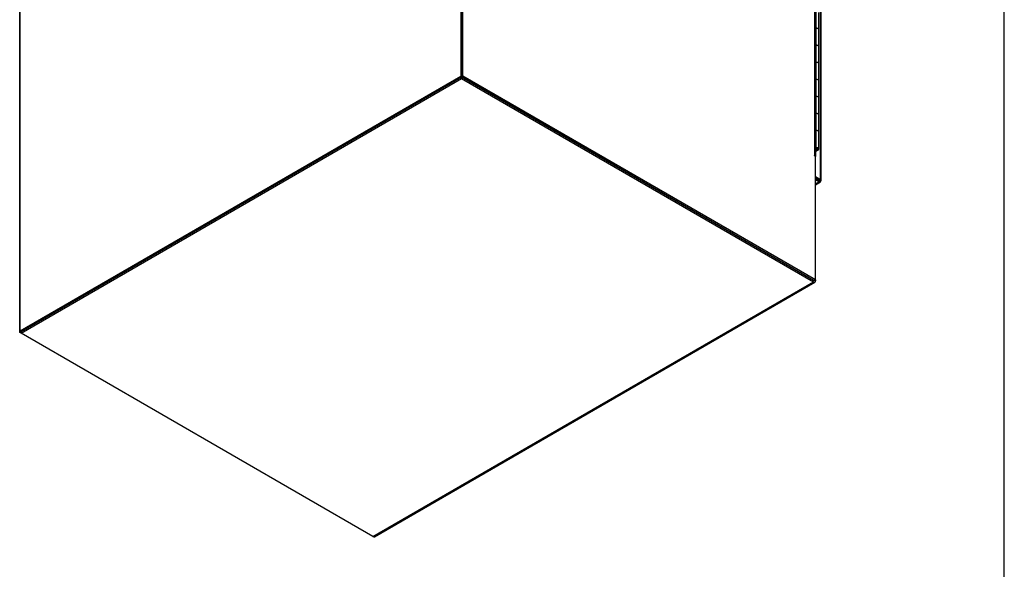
# Model space of a CAD drawing. Header units: inches. Extents: x 1 to 299, y -2 to 199.
# Tile 7 of 9: x 252 to 299, y 35 to 62. Entities that reach past the tile are written whole.
import ezdxf

# ---------------------------------------------------------------- set-up
doc = ezdxf.new("R2010")
doc.units = ezdxf.units.IN
doc.header["$MEASUREMENT"] = 0
for name, color, linetype in [('COM55523', 7, 'Continuous'), ('COM70763-3', 7, 'Continuous'), ('COM71202-3', 7, 'Continuous'), ('COM71203-5', 7, 'Continuous'), ('COM71205-8', 7, 'Continuous'), ('COM71206-6', 7, 'Continuous'), ('Default', 7, 'Continuous')]:
    doc.layers.add(name, color=color, linetype=linetype)

# ---------------------------------------------------------------- blocks, each defined once
blk = doc.blocks.new('SE7')
at = {"layer": 'COM55523', "color": 7, "linetype": 'Continuous'}
for p, q in [((290.393809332, 61.4083748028), (290.393809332, 62.2248713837)), ((290.5161330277, 61.34089478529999), (290.5161330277, 62.1573913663)), ((290.393809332, 60.5918782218), (290.393809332, 61.4083748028)), ((290.5161330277, 60.52439820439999), (290.5161330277, 61.34089478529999)), ((290.393809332, 59.7753816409), (290.393809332, 60.5918782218)), ((290.5161330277, 59.70790162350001), (290.5161330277, 60.52439820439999)), ((290.393809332, 58.95888506), (290.393809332, 59.7753816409)), ((290.5161330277, 58.8914050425), (290.5161330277, 59.70790162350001)), ((290.393809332, 58.1423884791), (290.393809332, 58.95888506)), ((290.5161330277, 58.0749084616), (290.5161330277, 58.8914050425)), ((290.393809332, 57.3258918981), (290.393809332, 58.1423884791)), ((290.5161330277, 57.2584118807), (290.5161330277, 58.0749084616)), ((290.393809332, 56.5093953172), (290.393809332, 57.3258918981)), ((290.5161330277, 56.44191529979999), (290.5161330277, 57.2584118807)), ((290.393809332, 55.6928987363), (290.393809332, 56.5093953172)), ((290.5161330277, 55.6254187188), (290.5161330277, 56.44191529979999)), ((290.3671247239, 55.6928987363), (290.393809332, 55.6928987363)), ((290.3671247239, 55.5620314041), (290.4380239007, 55.6029650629)), ((290.4818645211, 55.5776536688), (290.3671247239, 55.511408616)), ((290.4380239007, 55.6029650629), (290.4380239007, 55.6072757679)), ((290.4491330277, 55.6254187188), (290.4491330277, 55.6386474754))]:
    blk.add_line(p, q, dxfattribs=at)
for centre, major_axis, start_param, end_param in [((290.3991330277, 61.34089478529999), (0.1170000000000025, 1.781780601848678e-15), -1.315e-13, 1.847904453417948), ((290.3991330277, 61.34089478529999), (-0.1169999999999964, 0), 3.141592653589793, 4.757906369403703), ((290.3991330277, 60.52439820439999), (0.1170000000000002, 3.127357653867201e-15), -4.62e-14, 1.847904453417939), ((290.3991330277, 60.52439820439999), (-0.1170000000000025, 1.784435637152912e-15), 3.141592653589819, 4.757906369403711), ((290.3991330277, 59.70790162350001), (0.117000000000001, -8.94586941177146e-16), 1.33e-14, 1.847904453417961), ((290.3991330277, 59.70790162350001), (-0.117000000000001, 8.921191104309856e-16), 3.141592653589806, 4.757906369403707), ((290.3991330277, 58.8914050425), (0.117000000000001, -8.871936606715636e-16), 1.31e-14, 1.847904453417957), ((290.3991330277, 58.8914050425), (-0.1169999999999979, -2.676554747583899e-15), 3.141592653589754, 4.757906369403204), ((290.3991330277, 58.0749084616), (0.117000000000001, -2.683760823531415e-15), 3.97e-14, 1.847904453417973), ((290.3991330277, 58.0749084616), (-0.1170000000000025, 8.922178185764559e-16), 3.141592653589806, 4.757906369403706), ((290.3991330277, 57.2584118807), (0.1169999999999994, -2.683760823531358e-15), 3.97e-14, 1.847904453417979), ((290.3991330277, 57.2584118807), (-0.117000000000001, 2.676554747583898e-15), 3.141592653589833, 4.757906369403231), ((290.3991330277, 56.44191529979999), (0.117000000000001, 0), -2.103e-13, 1.847904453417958), ((290.3991330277, 56.44191529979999), (-0.1169999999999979, -8.92119110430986e-16), 3.14159265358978, 4.757906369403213), ((290.3991330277, 55.6254187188), (0.1169999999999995, -1.781780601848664e-15), -0.7853981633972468, 1.84790445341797), ((290.3991330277, 55.6254187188), (-0.1169999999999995, -8.924152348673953e-16), 4.757906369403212, 4.989497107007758), ((290.3991330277, 55.6254187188), (0.05500000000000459, 0), -0.7853981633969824, 2.191944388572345), ((290.3991330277, 55.6254187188), (-0.04999999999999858, 0), 0.8760819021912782, 5.407103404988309)]:
    blk.add_ellipse(centre, major_axis=major_axis, ratio=0.5773502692, start_param=start_param, end_param=end_param, dxfattribs=at)
at = {"layer": 'COM70763-3', "color": 7, "linetype": 'Continuous'}
for p, q in [((273.3461929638, 117.781833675), (273.3461929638, 59.1002244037)), ((252.2249134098, 46.9058479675), (252.2249134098, 105.5874572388)), ((273.3461929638, 59.1002244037), (252.2249134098, 46.9058479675)), ((273.3461929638, 59.1002244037), (273.413368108, 59.0614408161)), ((252.2249134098, 46.9058479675), (252.2673398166, 46.8813530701))]:
    blk.add_line(p, q, dxfattribs=at)
at = {"layer": 'COM71202-3', "color": 7, "linetype": 'Continuous'}
for p, q in [((290.5907589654, 54.170894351), (290.5907589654, 105.072795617)), ((290.6326426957, 54.1125148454), (290.6326426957, 105.0144161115)), ((290.3591821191, 54.3045953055), (290.5907589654, 54.170894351)), ((290.3591821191, 54.2270281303), (290.5235838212, 54.1321107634)), ((290.5235281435, 54.1320143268), (290.3591821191, 54.2268995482)), ((290.5235281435, 54.0544471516), (290.3591821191, 54.149332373)), ((290.3591821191, 53.9595619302), (290.5235281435, 54.0544471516)), ((290.3591821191, 53.9111987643), (290.5950281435, 54.0473645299)), ((290.5235838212, 54.1320464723), (290.5235281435, 54.1320143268)), ((290.5235281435, 54.1319234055), (290.5235281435, 54.1320143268)), ((290.5235281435, 54.1319234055), (290.5678579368, 54.1063295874)), ((290.5235835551, 54.13189141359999), (290.5235838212, 54.1320464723)), ((290.5236625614, 54.132156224), (290.5235838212, 54.1321107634)), ((290.5237179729, 54.13212423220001), (290.5235838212, 54.1320464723)), ((290.5235838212, 54.1321107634), (290.5235838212, 54.1320464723)), ((290.5235838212, 54.1320464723), (290.5452249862, 54.1195519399)), ((290.5679923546, 54.106562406), (290.5236625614, 54.132156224)), ((290.5678579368, 54.1063295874), (290.6037452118, 54.0538086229)), ((290.5679923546, 54.106562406), (290.6314204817, 54.10174359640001)), ((290.5910340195, 54.0932592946), (290.5694932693, 54.1056958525)), ((290.5717002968, 54.10411119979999), (290.5908996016, 54.09302647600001)), ((290.590893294, 54.0933405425), (290.5907589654, 54.0932628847)), ((290.5907589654, 54.09310767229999), (290.5907590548, 54.09326283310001))]:
    blk.add_line(p, q, dxfattribs=at)
for centre, major_axis, start_param, end_param in [((290.5235281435, 54.1712061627), (-0.07149999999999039, 0.1238416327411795), 2.356194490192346, 3.27242960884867), ((290.4896426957, 54.1125148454), (-0.1429999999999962, -7.137347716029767e-15), 3.01075569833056, 3.92699081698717)]:
    blk.add_ellipse(centre, major_axis=major_axis, ratio=0.5773502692, start_param=start_param, end_param=end_param, dxfattribs=at)
for points, knots in [([(290.6037452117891, 54.05380862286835), (290.6048128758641, 54.0567737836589), (290.6044378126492, 54.06182608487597), (290.6013112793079, 54.07190882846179), (290.5998396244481, 54.07568981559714), (290.596038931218, 54.08387782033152), (290.5937058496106, 54.08830091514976), (290.590899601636, 54.09302647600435)], [0, 0, 0, 0, 0.4999999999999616, 0.4999999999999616, 0.7499999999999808, 0.7499999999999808, 1, 1, 1, 1]), ([(290.631420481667, 54.10174359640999), (290.6293864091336, 54.09933639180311), (290.6248234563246, 54.09713505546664), (290.6145282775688, 54.09480134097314), (290.6105180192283, 54.09418533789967), (290.6015266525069, 54.09338283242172), (290.5965295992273, 54.0931917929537), (290.5910340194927, 54.09325929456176)], [0, 0, 0, 0, 0.5000000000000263, 0.5000000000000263, 0.7500000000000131, 0.7500000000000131, 1, 1, 1, 1])]:
    blk.add_open_spline(points, degree=3, knots=knots, dxfattribs=at)
at = {"layer": 'COM71203-5', "color": 7, "linetype": 'Continuous'}
for p, q in [((273.3886193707, 59.0757295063), (273.3886193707, 117.7573387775)), ((273.4557945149, 59.1145130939), (273.4557945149, 117.7961223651)), ((290.3252409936, 55.3190287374), (290.3252409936, 105.3784341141)), ((290.3671247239, 55.2606492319), (290.3671247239, 105.3200546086)), ((273.4557945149, 59.1145130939), (273.3886193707, 59.0757295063)), ((290.2920069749, 49.3165541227), (273.3886193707, 59.0757295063)), ((290.3591821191, 49.3553377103), (273.4557945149, 59.1145130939)), ((290.2934211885, 55.3251524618), (290.3040277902, 55.3312761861)), ((290.3252409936, 55.3190287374), (290.3040277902, 55.3312761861)), ((290.3040277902, 55.3067812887), (290.3591821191, 55.274937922)), ((290.3591821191, 49.3553377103), (290.3591821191, 55.274937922)), ((290.3591821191, 49.3553377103), (290.2920069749, 49.3165541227))]:
    blk.add_line(p, q, dxfattribs=at)
for centre, major_axis, start_param, end_param in [((290.3040277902, 55.3190287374), (0.007500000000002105, -0.01299038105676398), 2.356194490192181, 5.497787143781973), ((290.2241247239, 55.2606492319), (-0.1430000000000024, -5.353109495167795e-15), 2.806735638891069, 3.926990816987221)]:
    blk.add_ellipse(centre, major_axis=major_axis, ratio=0.5773502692, start_param=start_param, end_param=end_param, dxfattribs=at)
at = {"layer": 'COM71205-8', "color": 7, "linetype": 'Continuous'}
for p, q in [((252.2673398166, 46.8813530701), (273.3886193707, 59.0757295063)), ((273.3886193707, 59.0757295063), (290.2580658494, 49.3361500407)), ((273.3886193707, 59.0757295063), (273.3886193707, 58.9981623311)), ((252.2673398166, 46.8037858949), (273.3886193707, 58.9981623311)), ((273.3886193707, 58.9981623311), (290.2580658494, 49.2585828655)), ((269.1367862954, 37.0642064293), (290.2580658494, 49.2585828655)), ((269.2082862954, 37.0571238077), (290.3295658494, 49.2515002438)), ((290.3591821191, 49.3553377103), (290.3591821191, 49.316962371)), ((252.2673398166, 46.8813530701), (252.2673398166, 46.8037858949)), ((269.1367862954, 37.0642064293), (252.2673398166, 46.8037858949))]:
    blk.add_line(p, q, dxfattribs=at)
for centre, major_axis, start_param, end_param in [((290.2580658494, 49.37534187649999), (-0.07149999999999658, 0.123841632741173), 2.356194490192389, 3.926990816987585), ((269.1367862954, 37.1809654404), (-0.07150000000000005, 0.1238416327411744), 2.356194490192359, 3.141592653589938)]:
    blk.add_ellipse(centre, major_axis=major_axis, ratio=0.5773502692, start_param=start_param, end_param=end_param, dxfattribs=at)
at = {"layer": 'COM71206-6', "color": 7, "linetype": 'Continuous'}
for p, q in [((252.2001646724, 46.8425694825), (252.2001646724, 105.5241787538)), ((252.2673398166, 46.8813530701), (252.2001646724, 46.8425694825)), ((252.2673398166, 46.8037858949), (252.2001646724, 46.8425694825))]:
    blk.add_line(p, q, dxfattribs=at)
blk = doc.blocks.new('BORDER')
at = {"layer": 'Default', "color": 7, "linetype": 'Continuous'}
blk.add_line((0, 0), (0, 27.86), dxfattribs=at)

msp = doc.modelspace()

# ---------------------------------------------------------------- block references
at = {"layer": 'Default', "color": 7, "xscale": 7.12, "yscale": 7.12, "zscale": 7.12}
msp.add_blockref('BORDER', (299.4106729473, 0.5636553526), dxfattribs=at)
at = {"layer": 'Default'}
msp.add_blockref('SE7', (0, 0), dxfattribs=at)

doc.saveas('drawing.dxf')
